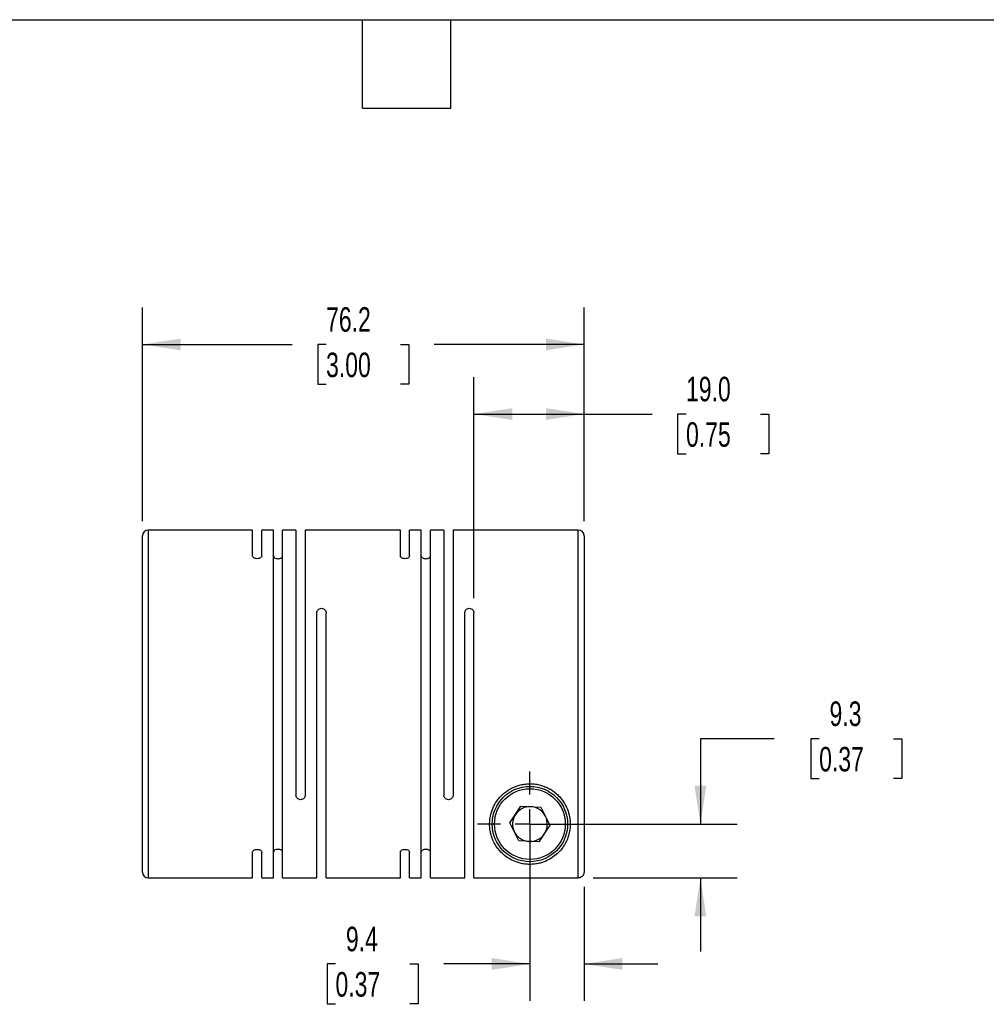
# Model space of a CAD drawing. Header units: millimetres. Extents: x 13 to 546, y 13 to 419.
# Tile 3 of 4: x 213 to 379, y 249 to 419. Entities that reach past the tile are written whole.
import ezdxf

# ---------------------------------------------------------------- set-up
doc = ezdxf.new("R2010")
doc.units = ezdxf.units.MM
doc.header["$LTSCALE"] = 2
doc.linetypes.add('SLD-Center', pattern=[19.05, 15.24, -1.27, 1.27, -1.27])
doc.linetypes.add('SLD-Solid', pattern=[0])
doc.layers.add('CENTER', color=40, linetype='SLD-Center')
doc.layers.add('DIMENSIONS', color=140, linetype='SLD-Solid', lineweight=25)
doc.layers.add('TEXT', color=140, linetype='SLD-Solid', lineweight=25)
doc.styles.add('SLDTEXTSTYLE0', font='TXT', dxfattribs={"width": 0.7})
doc.dimstyles.new('SLDDIMSTYLE0', dxfattribs={"dimtxt": 4.316016, "dimasz": 6.604, "dimexe": 0, "dimexo": 0.0625, "dimgap": 1.079004, "dimtad": 0, "dimtih": 1, "dimtoh": 1, "dimdec": 1, "dimrnd": 1e-09, "dimzin": 4, "dimdsep": 46, "dimtxsty": 'SLDTEXTSTYLE0', "dimsah": 1, "dimcen": 0.09, "dimadec": 0, "dimazin": 1, "dimtfac": 1, "dimtdec": 1, "dimtofl": 0, "dimtmove": 0, "dimatfit": 3, "dimfxl": 0, "dimfrac": 2, "dimtolj": 1, "dimtzin": 12, "dimarcsym": 0})
doc.dimstyles.new('SLDDIMSTYLE2', dxfattribs={"dimtxt": 4.316016, "dimasz": 6.604, "dimexe": 0, "dimexo": 0.0625, "dimgap": 1.079004, "dimtad": 0, "dimtih": 1, "dimtoh": 1, "dimdec": 1, "dimrnd": 1e-09, "dimzin": 12, "dimdsep": 46, "dimtxsty": 'SLDTEXTSTYLE0', "dimsah": 1, "dimcen": 0.09, "dimadec": 0, "dimazin": 3, "dimtfac": 1, "dimtdec": 1, "dimtmove": 0, "dimatfit": 0, "dimfxl": 0, "dimfrac": 2, "dimtolj": 1, "dimtzin": 12, "dimarcsym": 0})
doc.dimstyles.new('SLDDIMSTYLE4', dxfattribs={"dimtxt": 4.316016, "dimasz": 6.604, "dimexe": 0, "dimexo": 0.0625, "dimgap": 1.079004, "dimtad": 0, "dimtih": 1, "dimtoh": 1, "dimdec": 1, "dimrnd": 1e-09, "dimzin": 12, "dimdsep": 46, "dimtxsty": 'SLDTEXTSTYLE0', "dimsah": 1, "dimcen": 0.09, "dimadec": 0, "dimazin": 3, "dimtfac": 1, "dimtdec": 1, "dimtofl": 0, "dimtmove": 0, "dimatfit": 3, "dimfxl": 0, "dimfrac": 2, "dimtolj": 1, "dimtzin": 12, "dimarcsym": 0})

# ---------------------------------------------------------------- blocks, each defined once
blk = doc.blocks.new('_D_5')
at = {"layer": 'DIMENSIONS'}
for p, q in [((300.64, 277.87), (300.64, 249.94)), ((309.99, 269.58), (309.99, 249.94)), ((267.1, 256.29), (265.65, 256.29)), ((265.65, 256.29), (265.65, 249.43)), ((279.93, 256.29), (281.38, 256.29)), ((281.38, 256.29), (281.38, 249.43)), ((300.64, 256.29), (285.78, 256.29)), ((309.99, 256.29), (322.69, 256.29)), ((265.65, 249.43), (267.1, 249.43)), ((281.38, 249.43), (279.93, 249.43))]:
    blk.add_line(p, q, dxfattribs=at)
for points in [[(300.64, 256.29), (294.04, 257.31), (294.04, 255.27)], [(309.99, 256.29), (316.59, 255.27), (316.59, 257.31)]]:
    blk.add_solid(points, dxfattribs=at)
at = {"layer": 'DIMENSIONS', "char_height": 4.233, "attachment_point": 1, "style": 'SLDTEXTSTYLE0'}
for s, insert in [('9.4', (268.9, 262.71)), ('0.37', (267.1, 254.89))]:
    blk.add_mtext(s, dxfattribs=dict(at, insert=insert))
blk = doc.blocks.new('_D_6')
at = {"layer": 'DIMENSIONS'}
for p, q in [((342.75, 295.13), (330.05, 295.13)), ((330.05, 295.13), (330.05, 280.41)), ((350.53, 295.13), (349.08, 295.13)), ((349.08, 295.13), (349.08, 288.27)), ((363.35, 295.13), (364.8, 295.13)), ((364.8, 295.13), (364.8, 288.27)), ((349.08, 288.27), (350.53, 288.27)), ((364.8, 288.27), (363.35, 288.27)), ((303.18, 280.41), (336.4, 280.41)), ((311.53, 271.12), (336.4, 271.12)), ((330.05, 271.12), (330.05, 258.42))]:
    blk.add_line(p, q, dxfattribs=at)
for points in [[(330.05, 280.41), (331.06, 287.01), (329.03, 287.01)], [(330.05, 271.12), (329.03, 264.51), (331.06, 264.51)]]:
    blk.add_solid(points, dxfattribs=at)
at = {"layer": 'DIMENSIONS', "char_height": 4.233, "attachment_point": 1, "style": 'SLDTEXTSTYLE0'}
for s, insert in [('9.3', (352.32, 301.55)), ('0.37', (350.53, 293.72))]:
    blk.add_mtext(s, dxfattribs=dict(at, insert=insert))
blk = doc.blocks.new('_D_7')
at = {"layer": 'DIMENSIONS'}
for p, q in [((290.99, 319.35), (290.99, 357.46)), ((309.99, 332.65), (309.99, 357.46)), ((290.99, 351.11), (309.99, 351.11)), ((309.99, 351.11), (321.72, 351.11)), ((327.57, 351.11), (326.12, 351.11)), ((326.12, 351.11), (326.12, 344.25)), ((340.4, 351.11), (341.85, 351.11)), ((341.85, 351.11), (341.85, 344.25)), ((326.12, 344.25), (327.57, 344.25)), ((341.85, 344.25), (340.4, 344.25))]:
    blk.add_line(p, q, dxfattribs=at)
for points in [[(290.99, 351.11), (297.59, 350.09), (297.59, 352.12)], [(309.99, 351.11), (303.39, 352.12), (303.39, 350.09)]]:
    blk.add_solid(points, dxfattribs=at)
at = {"layer": 'DIMENSIONS', "char_height": 4.233, "attachment_point": 1, "style": 'SLDTEXTSTYLE0'}
for s, insert in [('19.0', (327.57, 357.53)), ('0.75', (327.57, 349.7))]:
    blk.add_mtext(s, dxfattribs=dict(at, insert=insert))
blk = doc.blocks.new('_D_8')
at = {"layer": 'DIMENSIONS'}
for p, q in [((233.79, 332.65), (233.79, 369.46)), ((309.99, 332.65), (309.99, 369.46)), ((233.79, 363.11), (259.63, 363.11)), ((265.48, 363.11), (264.03, 363.11)), ((264.03, 363.11), (264.03, 356.25)), ((278.3, 363.11), (279.75, 363.11)), ((279.75, 363.11), (279.75, 356.25)), ((309.99, 363.11), (284.15, 363.11)), ((264.03, 356.25), (265.48, 356.25)), ((279.75, 356.25), (278.3, 356.25))]:
    blk.add_line(p, q, dxfattribs=at)
for points in [[(233.79, 363.11), (240.39, 362.09), (240.39, 364.12)], [(309.99, 363.11), (303.39, 364.12), (303.39, 362.09)]]:
    blk.add_solid(points, dxfattribs=at)
at = {"layer": 'DIMENSIONS', "char_height": 4.233, "attachment_point": 1, "style": 'SLDTEXTSTYLE0'}
for s, insert in [('76.2', (265.48, 369.53)), ('3.00', (265.48, 361.7))]:
    blk.add_mtext(s, dxfattribs=dict(at, insert=insert))
blk = doc.blocks.new('SW_CENTERMARKSYMBOL_2')
at = {"layer": 'CENTER', "color": 0}
for p, q in [((0, 5.08), (0, 9.04)), ((0, 0), (0, 2.54)), ((-5.08, 0), (-9.04, 0)), ((0, 0), (-2.54, 0)), ((0, 0), (0, -2.54)), ((0, 0), (2.54, 0)), ((5.08, 0), (9.04, 0)), ((0, -5.08), (0, -9.04))]:
    blk.add_line(p, q, dxfattribs=at)

msp = doc.modelspace()

# ---------------------------------------------------------------- linework, layer by layer
for p, q in [((252.79, 331.11), (234.79, 331.11)), ((234.79, 331.11), (234.79, 271.11)), ((252.79, 326.67), (252.79, 331.11)), ((256.39, 331.11), (254.39, 331.11)), ((254.39, 326.67), (254.39, 331.11)), ((256.39, 271.11), (256.39, 331.11)), ((260.29, 331.11), (257.99, 331.11)), ((257.99, 271.11), (257.99, 331.11)), ((260.29, 331.11), (260.29, 285.41)), ((278.29, 331.11), (261.89, 331.11)), ((261.89, 331.11), (261.89, 285.41)), ((278.29, 326.67), (278.29, 331.11)), ((281.89, 331.11), (279.89, 331.11)), ((279.89, 326.67), (279.89, 331.11)), ((281.89, 271.11), (281.89, 331.11)), ((285.79, 331.11), (283.49, 331.11)), ((283.49, 271.11), (283.49, 331.11)), ((285.79, 331.11), (285.79, 285.41)), ((308.99, 331.11), (287.39, 331.11)), ((287.39, 331.11), (287.39, 285.41)), ((308.99, 271.12), (308.99, 331.11)), ((233.79, 272.11), (233.79, 330.11)), ((309.99, 330.11), (309.99, 272.12)), ((263.89, 271.11), (263.89, 316.81)), ((265.49, 271.11), (265.49, 316.81)), ((289.39, 271.11), (289.39, 316.81)), ((290.99, 271.12), (290.99, 316.81)), ((297.18, 280.6), (299.07, 283.5)), ((299.07, 283.5), (302.53, 283.31)), ((302.53, 283.31), (304.1, 280.22)), ((298.74, 277.51), (297.18, 280.6)), ((304.1, 280.22), (302.2, 277.32)), ((302.2, 277.32), (298.74, 277.51)), ((252.79, 271.11), (252.79, 275.54)), ((254.39, 271.11), (254.39, 275.54)), ((278.29, 271.11), (278.29, 275.54)), ((279.89, 271.11), (279.89, 275.54)), ((234.79, 271.11), (252.79, 271.11)), ((254.39, 271.11), (256.39, 271.11)), ((257.99, 271.11), (263.89, 271.11)), ((265.49, 271.11), (278.29, 271.11)), ((279.89, 271.11), (281.89, 271.11)), ((283.49, 271.11), (289.39, 271.11)), ((290.99, 271.12), (308.99, 271.12))]:
    msp.add_line(p, q)
for radius in [6.5, 6.1]:
    msp.add_circle((300.64, 280.41), radius)
for centre, radius, start, end in [((234.79, 330.11), 1, 90, 180), ((308.99, 330.11), 1, 0, 90), ((300.64, 280.41), 3, 146.8424, 206.8424), ((300.64, 280.41), 3, 86.8424, 146.8424), ((300.64, 280.41), 3, 26.8424, 86.8424), ((300.64, 280.41), 3, 326.8424, 26.8424), ((300.64, 280.41), 3, 206.8424, 266.8424), ((300.64, 280.41), 3, 266.8424, 326.8424), ((234.79, 272.11), 1, 180, 270)]:
    msp.add_arc(centre, radius, start, end)
for points, knots in [([(254.39, 326.67), (254.39, 326.61), (254.37, 326.55), (254.3, 326.44), (254.25, 326.38), (254.11, 326.28), (254.02, 326.24), (253.82, 326.18), (253.71, 326.16), (253.48, 326.16), (253.36, 326.18), (253.16, 326.24), (253.07, 326.28), (252.93, 326.38), (252.88, 326.43), (252.81, 326.55), (252.79, 326.61), (252.79, 326.67)], [0, 0, 0, 0, 0.125, 0.125, 0.25, 0.25, 0.375, 0.375, 0.5, 0.5, 0.625, 0.625, 0.75, 0.75, 0.875, 0.875, 1, 1, 1, 1]), ([(256.39, 326.67), (256.39, 326.61), (256.41, 326.55), (256.48, 326.44), (256.53, 326.38), (256.67, 326.28), (256.76, 326.24), (256.96, 326.18), (257.07, 326.16), (257.3, 326.16), (257.42, 326.18), (257.62, 326.24), (257.71, 326.28), (257.85, 326.38), (257.9, 326.43), (257.97, 326.55), (257.99, 326.61), (257.99, 326.67)], [0, 0, 0, 0, 0.125, 0.125, 0.25, 0.25, 0.375, 0.375, 0.5, 0.5, 0.625, 0.625, 0.75, 0.75, 0.875, 0.875, 1, 1, 1, 1]), ([(279.89, 326.67), (279.89, 326.61), (279.87, 326.55), (279.8, 326.44), (279.75, 326.38), (279.61, 326.28), (279.52, 326.24), (279.32, 326.18), (279.21, 326.16), (278.98, 326.16), (278.86, 326.18), (278.66, 326.24), (278.57, 326.28), (278.43, 326.38), (278.38, 326.43), (278.31, 326.55), (278.29, 326.61), (278.29, 326.67)], [0, 0, 0, 0, 0.125, 0.125, 0.25, 0.25, 0.375, 0.375, 0.5, 0.5, 0.625, 0.625, 0.75, 0.75, 0.875, 0.875, 1, 1, 1, 1]), ([(281.89, 326.67), (281.89, 326.61), (281.91, 326.55), (281.98, 326.44), (282.03, 326.38), (282.17, 326.28), (282.26, 326.24), (282.46, 326.18), (282.57, 326.16), (282.8, 326.16), (282.92, 326.18), (283.12, 326.24), (283.21, 326.28), (283.35, 326.38), (283.4, 326.43), (283.47, 326.55), (283.49, 326.61), (283.49, 326.67)], [0, 0, 0, 0, 0.125, 0.125, 0.25, 0.25, 0.375, 0.375, 0.5, 0.5, 0.625, 0.625, 0.75, 0.75, 0.875, 0.875, 1, 1, 1, 1]), ([(263.89, 316.81), (263.89, 316.9), (263.91, 317), (263.98, 317.18), (264.03, 317.27), (264.17, 317.42), (264.26, 317.49), (264.46, 317.58), (264.57, 317.61), (264.8, 317.61), (264.92, 317.58), (265.12, 317.49), (265.21, 317.43), (265.35, 317.27), (265.4, 317.19), (265.47, 317), (265.49, 316.91), (265.49, 316.81)], [0, 0, 0, 0, 0.125, 0.125, 0.25, 0.25, 0.375, 0.375, 0.5, 0.5, 0.625, 0.625, 0.75, 0.75, 0.875, 0.875, 1, 1, 1, 1]), ([(289.39, 316.81), (289.39, 316.9), (289.41, 317), (289.48, 317.18), (289.53, 317.27), (289.67, 317.42), (289.76, 317.49), (289.96, 317.58), (290.07, 317.61), (290.3, 317.61), (290.42, 317.58), (290.62, 317.49), (290.71, 317.43), (290.85, 317.27), (290.9, 317.19), (290.97, 317), (290.99, 316.91), (290.99, 316.81)], [0, 0, 0, 0, 0.125, 0.125, 0.25, 0.25, 0.375, 0.375, 0.5, 0.5, 0.625, 0.625, 0.75, 0.75, 0.875, 0.875, 1, 1, 1, 1]), ([(307.59, 280.41), (307.59, 280.82), (307.55, 281.25), (307.39, 282.1), (307.27, 282.53), (306.93, 283.41), (306.7, 283.84), (306.29, 284.46), (306.14, 284.66), (305.81, 285.05), (305.63, 285.25), (305.06, 285.79), (304.64, 286.12), (303.93, 286.54), (303.68, 286.66), (303.16, 286.89), (302.9, 286.98), (302.36, 287.15), (302.09, 287.21), (301.52, 287.31), (301.23, 287.34), (300.66, 287.36), (300.38, 287.36), (299.81, 287.31), (299.52, 287.27), (298.68, 287.1), (298.15, 286.92), (297.13, 286.43), (296.67, 286.14), (296.05, 285.63), (295.85, 285.45), (295.48, 285.08), (295.32, 284.88), (294.85, 284.28), (294.58, 283.85), (294.17, 282.99), (294.01, 282.56), (293.79, 281.68), (293.73, 281.25), (293.68, 280.4), (293.69, 279.99), (293.78, 279.2), (293.86, 278.82), (294.08, 278.09), (294.21, 277.74), (294.54, 277.06), (294.72, 276.74), (295.14, 276.14), (295.37, 275.86), (295.89, 275.32), (296.17, 275.07), (296.79, 274.6), (297.13, 274.39), (297.89, 274.01), (298.3, 273.84), (299.02, 273.64), (299.27, 273.59), (299.8, 273.5), (300.09, 273.47), (300.51, 273.46), (300.65, 273.46), (300.94, 273.46), (301.09, 273.47), (301.51, 273.51), (301.78, 273.55), (302.29, 273.65), (302.53, 273.71), (302.98, 273.86), (303.2, 273.94), (303.8, 274.2), (304.16, 274.4), (304.82, 274.84), (305.12, 275.08), (305.66, 275.59), (305.91, 275.86), (306.36, 276.44), (306.56, 276.75), (306.91, 277.39), (307.07, 277.74), (307.44, 278.81), (307.59, 279.57), (307.59, 280.41)], [0, 0, 0, 0, 0.03125, 0.03125, 0.0625, 0.0625, 0.09375, 0.09375, 0.109375, 0.109375, 0.125, 0.125, 0.15625, 0.15625, 0.171875, 0.171875, 0.1875, 0.1875, 0.203125, 0.203125, 0.21875, 0.21875, 0.234375, 0.234375, 0.25, 0.25, 0.28125, 0.28125, 0.3125, 0.3125, 0.328125, 0.328125, 0.34375, 0.34375, 0.375, 0.375, 0.40625, 0.40625, 0.4375, 0.4375, 0.46875, 0.46875, 0.5, 0.5, 0.53125, 0.53125, 0.5625, 0.5625, 0.59375, 0.59375, 0.625, 0.625, 0.65625, 0.65625, 0.6875, 0.6875, 0.703125, 0.703125, 0.71875, 0.71875, 0.726563, 0.726563, 0.734375, 0.734375, 0.75, 0.75, 0.765625, 0.765625, 0.78125, 0.78125, 0.8125, 0.8125, 0.84375, 0.84375, 0.875, 0.875, 0.90625, 0.90625, 0.9375, 0.9375, 1, 1, 1, 1]), ([(261.89, 285.41), (261.89, 285.31), (261.87, 285.21), (261.8, 285.03), (261.75, 284.94), (261.61, 284.79), (261.52, 284.73), (261.32, 284.63), (261.21, 284.61), (260.98, 284.61), (260.86, 284.63), (260.66, 284.72), (260.57, 284.79), (260.43, 284.94), (260.38, 285.03), (260.31, 285.21), (260.29, 285.31), (260.29, 285.41)], [0, 0, 0, 0, 0.125, 0.125, 0.25, 0.25, 0.375, 0.375, 0.5, 0.5, 0.625, 0.625, 0.75, 0.75, 0.875, 0.875, 1, 1, 1, 1]), ([(287.39, 285.41), (287.39, 285.31), (287.37, 285.21), (287.3, 285.03), (287.25, 284.94), (287.11, 284.79), (287.02, 284.73), (286.82, 284.63), (286.71, 284.61), (286.48, 284.61), (286.36, 284.63), (286.16, 284.72), (286.07, 284.79), (285.93, 284.94), (285.88, 285.03), (285.81, 285.21), (285.79, 285.31), (285.79, 285.41)], [0, 0, 0, 0, 0.125, 0.125, 0.25, 0.25, 0.375, 0.375, 0.5, 0.5, 0.625, 0.625, 0.75, 0.75, 0.875, 0.875, 1, 1, 1, 1]), ([(252.79, 275.54), (252.79, 275.6), (252.81, 275.66), (252.88, 275.78), (252.93, 275.83), (253.07, 275.93), (253.16, 275.97), (253.36, 276.03), (253.47, 276.05), (253.7, 276.05), (253.82, 276.04), (254.02, 275.98), (254.11, 275.93), (254.25, 275.84), (254.3, 275.78), (254.37, 275.66), (254.39, 275.6), (254.39, 275.54)], [0, 0, 0, 0, 0.125, 0.125, 0.25, 0.25, 0.375, 0.375, 0.5, 0.5, 0.625, 0.625, 0.75, 0.75, 0.875, 0.875, 1, 1, 1, 1]), ([(257.99, 275.54), (257.99, 275.6), (257.97, 275.66), (257.9, 275.78), (257.85, 275.83), (257.71, 275.93), (257.62, 275.97), (257.42, 276.03), (257.31, 276.05), (257.08, 276.05), (256.96, 276.04), (256.76, 275.98), (256.67, 275.93), (256.53, 275.84), (256.48, 275.78), (256.41, 275.66), (256.39, 275.6), (256.39, 275.54)], [0, 0, 0, 0, 0.125, 0.125, 0.25, 0.25, 0.375, 0.375, 0.5, 0.5, 0.625, 0.625, 0.75, 0.75, 0.875, 0.875, 1, 1, 1, 1]), ([(278.29, 275.54), (278.29, 275.6), (278.31, 275.66), (278.38, 275.78), (278.43, 275.83), (278.57, 275.93), (278.66, 275.97), (278.86, 276.03), (278.97, 276.05), (279.2, 276.05), (279.32, 276.04), (279.52, 275.98), (279.61, 275.93), (279.75, 275.84), (279.8, 275.78), (279.87, 275.66), (279.89, 275.6), (279.89, 275.54)], [0, 0, 0, 0, 0.125, 0.125, 0.25, 0.25, 0.375, 0.375, 0.5, 0.5, 0.625, 0.625, 0.75, 0.75, 0.875, 0.875, 1, 1, 1, 1]), ([(283.49, 275.54), (283.49, 275.6), (283.47, 275.66), (283.4, 275.78), (283.35, 275.83), (283.21, 275.93), (283.12, 275.97), (282.92, 276.03), (282.81, 276.05), (282.58, 276.05), (282.46, 276.04), (282.26, 275.98), (282.17, 275.93), (282.03, 275.84), (281.98, 275.78), (281.91, 275.66), (281.89, 275.6), (281.89, 275.54)], [0, 0, 0, 0, 0.125, 0.125, 0.25, 0.25, 0.375, 0.375, 0.5, 0.5, 0.625, 0.625, 0.75, 0.75, 0.875, 0.875, 1, 1, 1, 1]), ([(309.99, 272.12), (309.99, 271.98), (309.96, 271.85), (309.86, 271.61), (309.79, 271.5), (309.51, 271.22), (309.25, 271.12), (308.99, 271.12)], [0, 0, 0, 0, 0.25, 0.25, 0.5, 0.5, 1, 1, 1, 1])]:
    msp.add_open_spline(points, degree=3, knots=knots)
at = {"layer": 'TEXT'}
for p, q in [((12.7, 419.1), (546.1, 419.1)), ((271.78, 403.86), (271.78, 419.1)), ((287.02, 403.86), (287.02, 419.1)), ((271.78, 403.86), (287.02, 403.86))]:
    msp.add_line(p, q, dxfattribs=at)

# ---------------------------------------------------------------- block references
at = {"layer": 'CENTER'}
msp.add_blockref('SW_CENTERMARKSYMBOL_2', (300.64, 280.41), dxfattribs=at)

# ---------------------------------------------------------------- dimensions: what is measured, and where the dimension line sits
at = {"layer": 'DIMENSIONS'}
for base, p1, p2, dimstyle, picture, middle in [((233.79, 363.11), (309.99, 330.11), (233.79, 330.11), 'SLDDIMSTYLE4', '_D_8', (271.89, 363.11)), ((290.99, 351.11), (309.99, 330.11), (290.99, 316.81), 'SLDDIMSTYLE0', '_D_7', (333.98, 351.11)), ((300.63906463, 256.28921492), (309.98906463, 272.11635349), (300.63906463, 280.40665359), 'SLDDIMSTYLE2', '_D_5', (273.51541534, 256.28921492))]:
    dim = msp.add_linear_dim(base=base, p1=p1, p2=p2, dimstyle=dimstyle, dxfattribs=at)
    dim.commit()
    dim.dimension.update_dxf_attribs({"geometry": picture, "text_midpoint": middle, "dimtype": 160})
dim = msp.add_linear_dim(base=(330.05, 280.41), p1=(308.99, 271.12), p2=(300.64, 280.41), angle=90, dimstyle='SLDDIMSTYLE2', dxfattribs=at)
dim.commit()
dim.dimension.update_dxf_attribs({"geometry": '_D_6', "text_midpoint": (330.05, 295.13), "dimtype": 160})

doc.saveas('drawing.dxf')
